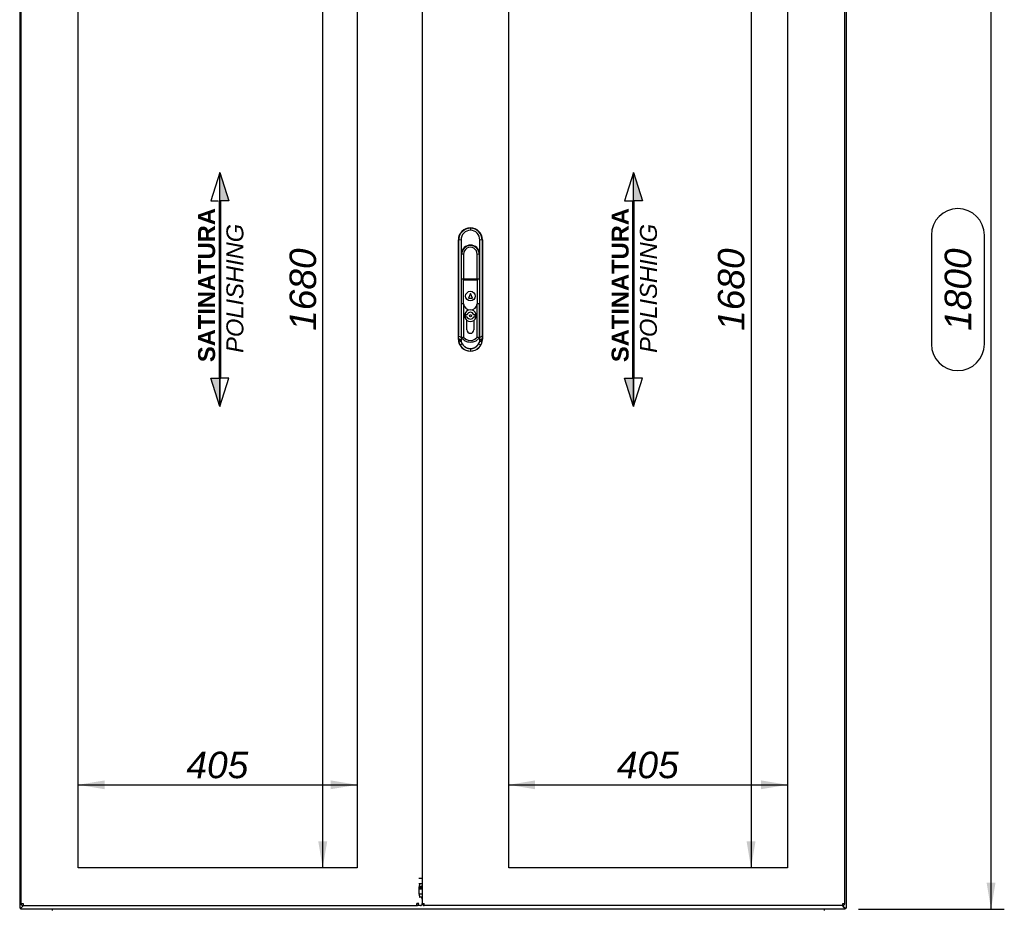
# Paper-space layout 'Layout1' of a CAD drawing. Extents: x 87 to 5769, y 148 to 4026.
# Tile 3 of 8: x 1592 to 3022, y 1442 to 2734. Entities that reach past the tile are written whole.
import ezdxf
from ezdxf.lldxf.tags import DXFTag

# ---------------------------------------------------------------- set-up
doc = ezdxf.new("R2010")
doc.units = 0
doc.header["$LTSCALE"] = 14
doc.layers.get('0').update_dxf_attribs({"linetype": 'CONTINUOUS'})
for name, color, linetype in [('_TRANSLATION', 7, 'CONTINUOUS'), ('AE00121_01', 7, 'CONTINUOUS'), ('AE00992_10', 7, 'CONTINUOUS'), ('AE00992_16', 7, 'CONTINUOUS'), ('C0000000_06_GOMM', 7, 'CONTINUOUS'), ('C0000001_23', 7, 'CONTINUOUS'), ('DV1__TRANSLATION', 7, 'CONTINUOUS'), ('F0000000_02', 7, 'CONTINUOUS'), ('F0000000_85', 7, 'CONTINUOUS'), ('F0000000_89', 7, 'CONTINUOUS'), ('F0000000_91', 7, 'CONTINUOUS'), ('F0000001_27', 7, 'CONTINUOUS')]:
    doc.layers.add(name, color=color, linetype=linetype)
doc.styles.add('SEACAD_ARIAL', font='arial.ttf')
doc.styles.add('SEACAD_ARIALI', font='ariali.ttf')
tags = doc.linetypes.add('CENTER2', pattern=[28.575, 19.05, -3.175, 3.175, -3.175]).pattern_tags.tags
tags[10:11] = [DXFTag(74, 4), DXFTag(75, 0), DXFTag(340, '0'), DXFTag(46, 0.0), DXFTag(50, 0.0), DXFTag(44, 0.0), DXFTag(45, 0.0)]
tags[8:9] = [DXFTag(74, 4), DXFTag(75, 0), DXFTag(340, '0'), DXFTag(46, 0.0), DXFTag(50, 0.0), DXFTag(44, 0.0), DXFTag(45, 0.0)]
tags[6:7] = [DXFTag(74, 4), DXFTag(75, 0), DXFTag(340, '0'), DXFTag(46, 0.0), DXFTag(50, 0.0), DXFTag(44, 0.0), DXFTag(45, 0.0)]
tags[4:5] = [DXFTag(74, 4), DXFTag(75, 0), DXFTag(340, '0'), DXFTag(46, 0.0), DXFTag(50, 0.0), DXFTag(44, 0.0), DXFTag(45, 0.0)]
doc.dimstyles.new('ISO', dxfattribs={"dimtxt": 16.5, "dimasz": 16.5, "dimexe": 8.25, "dimexo": 8.25, "dimgap": 4.125, "dimtad": 1, "dimdec": 1, "dimtxsty": 'SEACAD_ARIAL', "dimblk1": '_SE_FILLED', "dimblk2": '_SE_FILLED', "dimsah": 1, "dimcen": 8.25, "dimazin": 3, "dimtfac": 0.7, "dimtdec": 3, "dimtmove": 0, "dimatfit": 3})

# ---------------------------------------------------------------- blocks, each defined once
blk = doc.blocks.new('DMBLK144')
at = {"layer": '_TRANSLATION', "linetype": 'CONTINUOUS'}
for points in [[(2025.8, 3143.9), (2038.7, 3143.9), (2032.2, 3182.4)], [(2025.8, 1540.9), (2032.2, 1502.4), (2038.7, 1540.9)]]:
    blk.add_hatch(color=7, dxfattribs=at).paths.add_polyline_path(points)
at = {"layer": '_TRANSLATION', "color": 7, "linetype": 'CONTINUOUS'}
blk.add_line((2032.2, 1502.4), (2032.2, 3182.4), dxfattribs=at)
at = {"layer": '_TRANSLATION', "color": 7, "linetype": 'CONTINUOUS', "style": 'SEACAD_ARIALI'}
blk.add_text('1680', height=38.5, rotation=90, dxfattribs=at).set_placement((2022.6, 2282.5))
blk = doc.blocks.new('_SE_FILLED')
at = {"color": 0}
blk.add_line((0, 0), (-1, 0), dxfattribs=at)
blk.add_solid([(0, 0), (-1, -0.1665), (-1, 0.1665), (0, 0)], dxfattribs=at)
blk = doc.blocks.new('DMBLK145')
at = {"layer": '_TRANSLATION', "linetype": 'CONTINUOUS'}
for points in [[(1715.7, 1629.6), (1677.2, 1623.2), (1715.7, 1616.8)], [(2043.7, 1629.6), (2043.7, 1616.8), (2082.2, 1623.2)]]:
    blk.add_hatch(color=7, dxfattribs=at).paths.add_polyline_path(points)
at = {"layer": '_TRANSLATION', "color": 7, "linetype": 'CONTINUOUS'}
blk.add_line((1677.2, 1623.2), (2082.2, 1623.2), dxfattribs=at)
at = {"layer": '_TRANSLATION', "color": 7, "linetype": 'CONTINUOUS', "style": 'SEACAD_ARIALI'}
blk.add_text('405', height=38.5, dxfattribs=at).set_placement((1834.4, 1632.8))
blk = doc.blocks.new('DMBLK152')
at = {"layer": '_TRANSLATION', "linetype": 'CONTINUOUS'}
for points in [[(1630.7, 1302.5), (1630.7, 1315.3), (1592.2, 1308.9)], [(2753.7, 1302.5), (2792.2, 1308.9), (2753.7, 1315.3)]]:
    blk.add_hatch(color=7, dxfattribs=at).paths.add_polyline_path(points)
at = {"layer": '_TRANSLATION', "color": 7, "linetype": 'CONTINUOUS'}
for p, q in [((1592.2, 1424.7), (1592.2, 1289.7)), ((2792.2, 1424.7), (2792.2, 1289.7)), ((2271.4, 1395.5), (2113.1, 1395.5)), ((2113.1, 1318.5), (2271.4, 1318.5)), ((1592.2, 1308.9), (2792.2, 1308.9))]:
    blk.add_line(p, q, dxfattribs=at)
for centre, start, end in [((2113.1, 1357), 90, 270), ((2271.4, 1357), 270, 90)]:
    blk.add_arc(centre, 38.5, start, end, dxfattribs=at)
at = {"layer": '_TRANSLATION', "color": 7, "linetype": 'CONTINUOUS', "style": 'SEACAD_ARIALI'}
blk.add_text('1200', height=38.5, dxfattribs=at).set_placement((2132.3, 1337.8))
blk = doc.blocks.new('DMBLK153')
at = {"layer": '_TRANSLATION', "linetype": 'CONTINUOUS'}
for points in [[(3009.1, 3203.9), (3002.7, 3242.4), (2996.2, 3203.9)], [(3009.1, 1480.9), (2996.2, 1480.9), (3002.7, 1442.4)]]:
    blk.add_hatch(color=7, dxfattribs=at).paths.add_polyline_path(points)
at = {"layer": '_TRANSLATION', "color": 7, "linetype": 'CONTINUOUS'}
for p, q in [((2101.5, 3242.4), (3021.9, 3242.4)), ((3002.7, 1442.4), (3002.7, 3242.4)), ((2916, 2421.5), (2916, 2263.3)), ((2993, 2263.3), (2993, 2421.5)), ((2810, 1442.4), (3021.9, 1442.4))]:
    blk.add_line(p, q, dxfattribs=at)
for centre, start, end in [((2954.5, 2421.5), 0, 180), ((2954.5, 2263.3), 180, 0)]:
    blk.add_arc(centre, 38.5, start, end, dxfattribs=at)
at = {"layer": '_TRANSLATION', "color": 7, "linetype": 'CONTINUOUS', "style": 'SEACAD_ARIALI'}
blk.add_text('1800', height=38.5, rotation=90, dxfattribs=at).set_placement((2973.8, 2282.5))
blk = doc.blocks.new('BLOCCO2')
at = {"linetype": 'CONTINUOUS'}
for points in [[(-1.5, 208.2), (-1.5, 156.7), (14.8, 156.7)], [(0, 156.7), (-3.1, 156.7), (-3.1, -165.3), (0, -165.3)], [(-1.5, -216.9), (-1.5, -165.3), (-17.9, -165.3)]]:
    blk.add_hatch(color=7, dxfattribs=at).paths.add_polyline_path(points)
at = {"color": 7, "linetype": 'CONTINUOUS'}
for p, q in [((-1.5, 208.2), (-17.9, 156.7)), ((-17.9, 156.7), (-4.5, 156.7)), ((14.8, -165.3), (-1.5, -165.4)), ((-1.5, -216.9), (14.8, -165.3))]:
    blk.add_line(p, q, dxfattribs=at)
for points in [[(-1.5, 208.2), (14.8, 156.7), (-1.5, 156.7), (-1.5, 208.2)], [(0, 156.7), (-3.1, 156.7), (-3.1, -165.3), (0, -165.3), (0, 156.7)], [(-1.5, -216.9), (-17.9, -165.3), (-1.5, -165.3), (-1.5, -216.9)]]:
    blk.add_lwpolyline(points, dxfattribs=at)
at = {"layer": '_TRANSLATION', "color": 7, "linetype": 'CENTER2'}
blk.add_line((-1.5, -216.9), (-1.5, 208.2), dxfattribs=at)
at = {"layer": '_TRANSLATION', "insert": (0.1, -2.2), "char_height": 30.8, "width": 299.058, "attachment_point": 5, "rotation": 90}
blk.add_mtext('{\\fArial|b0||i0||c0|p34;\\C7;\\H30.8;\\W1.; }{\\fArial|b1||i0||c0|p34;\\C7;\\H30.8;\\W1.;SATINATURA \\P}{\\fArial|b0||i1||c0|p34;\\C7;\\H30.8;\\W1.;POLISHING}', dxfattribs=at)
blk = doc.blocks.new('DMBLK159')
at = {"layer": '_TRANSLATION', "linetype": 'CONTINUOUS'}
for points in [[(2647.8, 3143.9), (2660.6, 3143.9), (2654.2, 3182.4)], [(2647.8, 1540.9), (2654.2, 1502.4), (2660.6, 1540.9)]]:
    blk.add_hatch(color=7, dxfattribs=at).paths.add_polyline_path(points)
at = {"layer": '_TRANSLATION', "color": 7, "linetype": 'CONTINUOUS'}
blk.add_line((2654.2, 3182.4), (2654.2, 1502.4), dxfattribs=at)
at = {"layer": '_TRANSLATION', "color": 7, "linetype": 'CONTINUOUS', "style": 'SEACAD_ARIALI'}
blk.add_text('1680', height=38.5, rotation=90, dxfattribs=at).set_placement((2644.5, 2282.5))
blk = doc.blocks.new('DMBLK160')
at = {"layer": '_TRANSLATION', "linetype": 'CONTINUOUS'}
for points in [[(2340.7, 1629.6), (2302.2, 1623.2), (2340.7, 1616.8)], [(2668.7, 1629.6), (2668.7, 1616.8), (2707.2, 1623.2)]]:
    blk.add_hatch(color=7, dxfattribs=at).paths.add_polyline_path(points)
at = {"layer": '_TRANSLATION', "color": 7, "linetype": 'CONTINUOUS'}
blk.add_line((2302.2, 1623.2), (2707.2, 1623.2), dxfattribs=at)
at = {"layer": '_TRANSLATION', "color": 7, "linetype": 'CONTINUOUS', "style": 'SEACAD_ARIALI'}
blk.add_text('405', height=38.5, dxfattribs=at).set_placement((2459.4, 1632.8))

psp = doc.layouts.get("Layout1")

# ---------------------------------------------------------------- linework, layer by layer
at = {"layer": 'AE00121_01', "color": 7, "linetype": 'CONTINUOUS'}
for p, q in [((2176.72, 1476.81), (2175.73, 1476.07)), ((2176.72, 1476.07), (2175.73, 1476.07)), ((2175.73, 1476.07), (2175.73, 1475.42))]:
    psp.add_line(p, q, dxfattribs=at)
at = {"layer": 'AE00992_10', "color": 7, "linetype": 'CONTINUOUS'}
for p, q in [((2246.69, 2431.91), (2246.72, 2431.91)), ((2246.71, 2431.9), (2246.71, 2431.55)), ((2246.72, 2431.55), (2246.71, 2428.65)), ((2229.21, 2270.4), (2229.21, 2414.42)), ((2233.21, 2414.47), (2229.64, 2413.98)), ((2233.21, 2414.47), (2233.28, 2394.94)), ((2260.13, 2394.74), (2260.2, 2414.47)), ((2263.77, 2413.98), (2260.2, 2414.47)), ((2264.21, 2414.42), (2264.21, 2270.4)), ((2233.28, 2394.94), (2233.19, 2393.4)), ((2233.19, 2393.4), (2233.19, 2376.91)), ((2236.84, 2393.75), (2233.84, 2393.4)), ((2233.84, 2376.91), (2233.84, 2393.4)), ((2236.84, 2393.75), (2236.84, 2376.91)), ((2256.54, 2376.91), (2256.54, 2393.75)), ((2259.54, 2393.4), (2256.54, 2393.75)), ((2259.54, 2393.4), (2259.54, 2376.91)), ((2260.19, 2393.4), (2260.13, 2394.74)), ((2260.19, 2376.91), (2260.19, 2393.4)), ((2229.73, 2284.57), (2229.73, 2376.91)), ((2233.19, 2376.91), (2233.19, 2284.57)), ((2233.84, 2357.92), (2233.84, 2376.91)), ((2236.84, 2376.91), (2236.84, 2357.92)), ((2256.54, 2357.92), (2256.54, 2376.91)), ((2259.54, 2376.91), (2259.54, 2357.92)), ((2260.19, 2284.57), (2260.19, 2376.91)), ((2263.68, 2376.91), (2263.68, 2284.57)), ((2233.69, 2357.92), (2236.19, 2357.92)), ((2233.69, 2321.92), (2233.69, 2357.92)), ((2236.19, 2357.92), (2236.19, 2355.92)), ((2236.19, 2357.92), (2242.81, 2357.92)), ((2236.19, 2355.92), (2236.19, 2321.92)), ((2242.81, 2355.92), (2236.19, 2355.92)), ((2242.81, 2357.92), (2250.58, 2357.92)), ((2250.58, 2355.92), (2242.81, 2355.92)), ((2250.58, 2357.92), (2257.19, 2357.92)), ((2257.19, 2355.92), (2250.58, 2355.92)), ((2257.19, 2357.92), (2259.69, 2357.92)), ((2257.19, 2357.92), (2257.19, 2355.92)), ((2257.19, 2321.92), (2257.19, 2355.92)), ((2259.69, 2357.92), (2259.69, 2321.92)), ((2246.69, 2336.92), (2243.69, 2329.92)), ((2249.69, 2329.92), (2246.69, 2336.92)), ((2236.19, 2321.92), (2233.69, 2321.92)), ((2233.84, 2284.53), (2233.84, 2321.92)), ((2236.74, 2321.92), (2236.19, 2321.92)), ((2236.84, 2321.19), (2236.84, 2284.53)), ((2243.69, 2329.92), (2249.69, 2329.92)), ((2256.54, 2284.53), (2256.54, 2321.19)), ((2257.19, 2321.92), (2256.64, 2321.92)), ((2259.69, 2321.92), (2257.19, 2321.92)), ((2259.54, 2321.92), (2259.54, 2284.53)), ((2241.69, 2284.53), (2241.69, 2297.54)), ((2251.69, 2297.54), (2251.69, 2284.53)), ((2229.51, 2270.7), (2229.62, 2274.73)), ((2233.19, 2272.59), (2229.62, 2274.73)), ((2233.19, 2284.57), (2233.19, 2272.92)), ((2233.84, 2272.26), (2233.84, 2284.53)), ((2236.84, 2284.53), (2236.84, 2273.13)), ((2241.69, 2283.92), (2241.69, 2284.53)), ((2251.69, 2284.53), (2251.69, 2283.92)), ((2256.54, 2273.13), (2256.54, 2284.53)), ((2259.54, 2284.53), (2259.54, 2272.26)), ((2260.19, 2274.06), (2260.19, 2284.57)), ((2260.19, 2274.06), (2260.19, 2273.97)), ((2260.19, 2273.97), (2260.19, 2272.92)), ((2260.22, 2272.59), (2260.19, 2273.97)), ((2263.79, 2274.73), (2260.22, 2272.59)), ((2263.79, 2274.73), (2263.9, 2270.7)), ((2229.63, 2268.2), (2229.51, 2270.7)), ((2233.08, 2268.56), (2229.51, 2270.7)), ((2233.17, 2266.56), (2229.63, 2268.2)), ((2234.88, 2263.56), (2231.79, 2261.76)), ((2233.19, 2272.59), (2233.08, 2268.56)), ((2233.08, 2268.56), (2233.17, 2266.56)), ((2233.84, 2272.92), (2233.19, 2272.92)), ((2233.2, 2272.92), (2233.19, 2272.59)), ((2236.84, 2273.13), (2233.84, 2272.26)), ((2233.84, 2271.7), (2233.84, 2272.26)), ((2238.59, 2268.06), (2233.84, 2271.7)), ((2236.84, 2273.13), (2240.1, 2270.39)), ((2253.29, 2270.39), (2256.54, 2273.13)), ((2259.54, 2271.7), (2254.8, 2268.06)), ((2259.54, 2272.26), (2256.54, 2273.13)), ((2261.62, 2261.76), (2258.53, 2263.56)), ((2260.19, 2272.92), (2259.54, 2272.92)), ((2259.54, 2272.26), (2259.54, 2271.7)), ((2260.33, 2268.56), (2260.22, 2272.59)), ((2260.24, 2266.56), (2260.33, 2268.56)), ((2263.78, 2268.2), (2260.24, 2266.56)), ((2263.9, 2270.7), (2260.33, 2268.56)), ((2263.9, 2270.7), (2263.78, 2268.2)), ((2246.72, 2252.91), (2246.69, 2252.91)), ((2246.71, 2252.92), (2246.71, 2253.1)), ((2246.78, 2253.1), (2246.71, 2253.1)), ((2246.72, 2256.68), (2246.78, 2253.1))]:
    psp.add_line(p, q, dxfattribs=at)
psp.add_circle((2246.69, 2332.92), 7, dxfattribs=at)
for centre, radius, start, end in [((2247.08, 2414.11), 17.44, 91.24138, 180.423), ((2246.33, 2414.11), 17.44, 359.56986, 88.76566), ((2247.18, 2414.7), 13.97, 91.91591, 180.90828), ((2246.23, 2414.69), 13.97, 359.11414, 88.01385), ((-5414.85, 2377), 7644.58, 359.999293, 0.277166), ((2246.69, 2393.4), 13.5, 5.71938, 173.43686), ((2246.69, 2393.4), 12.85, 0, 180), ((2246.69, 2393.95), 9.85, 358.81867, 181.18133), ((9908.25, 2377), 7644.57, 179.722833, 180.000707), ((2246.69, 2322.92), 10, 185.73917, 354.26083), ((2246.69, 2304.42), 8.5, 90, 233.96812), ((2246.69, 2304.42), 8.5, 306.03188, 90), ((1838.77, 2284.2), 390.96, 358.61302, 0.05544), ((2246.69, 2283.92), 5, 180, 0), ((2654.65, 2284.2), 390.97, 179.94456, 181.38698), ((2246.14, 2270.16), 16.62, 186.76304, 210.3525), ((2246.89, 2270.59), 17.49, 210.34189, 269.39288), ((2238.82, 2267.79), 5.78, 192.33668, 227.02309), ((2246.69, 2285.26), 19.01, 244.75765, 295.24235), ((2246.69, 2280.14), 11.77, 235.92812, 304.07188), ((2246.69, 2285.26), 19.01, 259.64491, 280.35509), ((2246.52, 2270.59), 17.49, 270.85537, 329.65902), ((2254.59, 2267.79), 5.78, 312.96651, 347.67612), ((2247.27, 2270.16), 16.62, 329.64901, 353.23559)]:
    psp.add_arc(centre, radius, start, end, dxfattribs=at)
for centre, major_axis in [((2246.72, 2414.4), (12.39, -12.39)), ((2246.69, 2414.4), (-12.39, -12.39)), ((2246.72, 2270.42), (12.39, 12.39)), ((2246.69, 2270.42), (-12.39, 12.39))]:
    psp.add_ellipse(centre, major_axis=major_axis, ratio=0.9987828, start_param=2.3568035, end_param=3.9263818, dxfattribs=at)
for points in [[(2234.88, 2263.56), (2235.78, 2262.02), (2237.06, 2260.74), (2238.34, 2259.46), (2239.89, 2258.56), (2241.44, 2257.66), (2243.18, 2257.18), (2244.93, 2256.69), (2246.72, 2256.68)], [(2246.72, 2256.68), (2248.5, 2256.7), (2250.25, 2257.18), (2251.98, 2257.67), (2253.53, 2258.57), (2255.08, 2259.47), (2256.35, 2260.74), (2257.63, 2262.02), (2258.53, 2263.56)]]:
    psp.add_open_spline(points, degree=2, knots=[0, 0, 0, 0.25, 0.25, 0.5, 0.5, 0.75, 0.75, 1, 1, 1], dxfattribs=at)
at = {"layer": 'AE00992_16', "color": 7, "linetype": 'CONTINUOUS'}
for p, q in [((2241.92, 2305.92), (2239.69, 2305.92)), ((2239.69, 2305.92), (2239.69, 2302.92)), ((2239.69, 2302.92), (2241.92, 2302.92)), ((2253.69, 2305.92), (2251.46, 2305.92)), ((2251.46, 2302.92), (2253.69, 2302.92)), ((2253.69, 2302.92), (2253.69, 2305.92))]:
    psp.add_line(p, q, dxfattribs=at)
psp.add_circle((2246.69, 2304.42), 1.5, dxfattribs=at)
for radius, start, end in [(5, 17.4576, 162.5424), (5, 197.4576, 342.5424), (8.5, 233.96812, 306.03188)]:
    psp.add_arc((2246.69, 2304.42), radius, start, end, dxfattribs=at)
at = {"layer": 'C0000000_06_GOMM', "color": 7, "linetype": 'CONTINUOUS'}
for p, q in [((2171.7, 1487.61), (2176.72, 1487.61)), ((2171.7, 1479.91), (2176.72, 1479.91)), ((2171.88, 1473.91), (2176.72, 1473.91)), ((2171.77, 1472.11), (2176.72, 1472.11))]:
    psp.add_line(p, q, dxfattribs=at)
at = {"layer": 'C0000001_23', "color": 7, "linetype": 'CONTINUOUS'}
for p, q in [((2176.72, 1473.92), (2171.88, 1473.92)), ((2176.72, 1475.42), (2172.02, 1475.42))]:
    psp.add_line(p, q, dxfattribs=at)
at = {"layer": 'DV1__TRANSLATION', "color": 7, "linetype": 'CENTER2'}
for p, q in [((1677.23, 1502.41), (1677.23, 3182.41)), ((2082.23, 3182.41), (2082.23, 1502.41)), ((2302.23, 1502.41), (2302.23, 3182.41)), ((2707.23, 3182.41), (2707.23, 1502.41)), ((2082.23, 1502.41), (1677.23, 1502.41)), ((2707.23, 1502.41), (2302.23, 1502.41))]:
    psp.add_line(p, q, dxfattribs=at)
at = {"layer": 'F0000000_02', "color": 7, "linetype": 'CONTINUOUS'}
for p, q in [((1639.23, 1442.41), (1639.23, 1440.66)), ((2760.23, 1442.41), (2760.23, 1440.66))]:
    psp.add_line(p, q, dxfattribs=at)
at = {"layer": 'F0000000_85', "color": 7, "linetype": 'CONTINUOUS'}
for p, q in [((1592.23, 3240.91), (1592.23, 1443.91)), ((2792.23, 3240.91), (2792.23, 1443.91)), ((1593.73, 1443.91), (1595.03, 1445.21)), ((1595.03, 1445.21), (1597.73, 1447.91)), ((2789.43, 1445.21), (2786.73, 1447.91)), ((2790.73, 1443.91), (2789.43, 1445.21)), ((1593.73, 1443.91), (1592.23, 1443.91)), ((2790.73, 1443.91), (2792.23, 1443.91))]:
    psp.add_line(p, q, dxfattribs=at)
at = {"layer": 'F0000000_89', "color": 7, "linetype": 'CONTINUOUS'}
for p, q in [((1594.23, 1450.71), (1594.23, 3234.11)), ((2175.73, 1459.91), (2173.28, 1459.91)), ((1594.23, 1450.71), (1597.03, 1450.71)), ((1597.05, 1447.91), (1597.03, 1447.91)), ((1597.05, 1447.91), (2168.96, 1447.91)), ((2168.99, 1447.91), (2168.96, 1447.91)), ((2171.72, 1450.71), (2168.98, 1450.71)), ((2174.02, 1447.91), (2168.99, 1447.91))]:
    psp.add_line(p, q, dxfattribs=at)
for centre, radius, start, end in [((1597.03, 1450.71), 2.8, 180, 270), ((1751.14, 1450.41), 154.11, 179.88874, 180.92976), ((1994.99, 1450.55), 174, 359.12972, 0.05178), ((2168.95, 1450.67), 2.76, 270.71, 0.75514)]:
    psp.add_arc(centre, radius, start, end, dxfattribs=at)
for centre, major_axis, ratio, start_param, end_param in [((2174.29, 1469.91), (0, -11.84), 0.2164396, 3.8927536, 5.5320243), ((2173.28, 1474.91), (0, -5), 0.2164396, 3.1415927, 3.8927536), ((2173.28, 1464.91), (0, -5), 0.2164396, 5.5320243, 6.2831853), ((2175.73, 1454.91), (0, -5), 0.2164396, 1.9958365, 3.1415927), ((2174.02, 1450.71), (0, -2.8), 0.9985741, 0, 1.5707963)]:
    psp.add_ellipse(centre, major_axis=major_axis, ratio=ratio, start_param=start_param, end_param=end_param, dxfattribs=at)
at = {"layer": 'F0000000_91', "color": 7, "linetype": 'CONTINUOUS'}
for p, q in [((2176.72, 3234.11), (2176.72, 1450.71)), ((2790.23, 1450.71), (2790.23, 3234.11)), ((2176.72, 1450.71), (2179.52, 1450.71)), ((2787.41, 1447.91), (2179.52, 1447.91)), ((2787.43, 1447.91), (2787.41, 1447.91)), ((2787.41, 1447.91), (2787.43, 1447.91)), ((2787.43, 1450.71), (2790.23, 1450.71))]:
    psp.add_line(p, q, dxfattribs=at)
for centre, radius, start, end in [((2179.7, 1450.84), 2.93, 182.45591, 266.57348), ((2613.43, 1450.55), 174, 359.12972, 0.05178), ((2787.43, 1450.71), 2.8, 270, 0)]:
    psp.add_arc(centre, radius, start, end, dxfattribs=at)
psp.add_open_spline([(2179.52, 1447.91), (2179.52, 1447.91), (2179.52, 1447.91), (2179.52, 1447.91), (2179.52, 1447.92), (2179.52, 1447.92), (2179.52, 1447.94), (2179.52, 1447.97), (2179.52, 1448.02), (2179.52, 1448.12), (2179.52, 1448.23), (2179.52, 1448.38), (2179.52, 1448.54), (2179.52, 1448.72), (2179.52, 1448.93), (2179.52, 1449.15), (2179.52, 1449.39), (2179.52, 1449.63), (2179.52, 1449.89), (2179.52, 1450.12), (2179.52, 1450.3), (2179.52, 1450.43), (2179.52, 1450.55), (2179.52, 1450.64), (2179.52, 1450.68), (2179.52, 1450.71)], degree=3, knots=[0, 0, 0, 0, 0.0156322, 0.0312635, 0.046894, 0.0625241, 0.0937812, 0.1250377, 0.1875299, 0.2500218, 0.3125159, 0.3750116, 0.4375072, 0.5000009, 0.5624952, 0.6249908, 0.6874864, 0.7499803, 0.8124725, 0.8749647, 0.9062211, 0.9374782, 0.9687365, 0.9843678, 1, 1, 1, 1], dxfattribs=at)
at = {"layer": 'F0000001_27', "color": 7, "linetype": 'CONTINUOUS'}
for p, q in [((2176.72, 1464.41), (2172.02, 1464.41)), ((1595.03, 1445.21), (1593.73, 1443.91)), ((1597.73, 1447.91), (1595.03, 1445.21)), ((2786.73, 1447.91), (2789.43, 1445.21)), ((2789.43, 1445.21), (2790.73, 1443.91)), ((1593.73, 1442.41), (1593.73, 1443.91)), ((2790.73, 1442.41), (1593.73, 1442.41)), ((2790.73, 1442.41), (2790.73, 1443.91))]:
    psp.add_line(p, q, dxfattribs=at)

# ---------------------------------------------------------------- block references
at = {"layer": '_TRANSLATION', "color": 7, "xscale": 0.8, "yscale": 0.8, "zscale": 0.8}
for p in [(1884.24, 2345.89), (2484.69, 2345.89)]:
    psp.add_blockref('BLOCCO2', p, dxfattribs=at)

# ---------------------------------------------------------------- dimensions: what is measured, and where the dimension line sits
at = {"layer": '_TRANSLATION', "color": 7, "linetype": 'CONTINUOUS'}
for base, p1, p2, angle, picture, middle, dimtype in [((3002.65, 3242.41), (2790.73, 1442.41), (2082.23, 3242.41), 90, 'DMBLK153', (3002.65, 2342.41), 160), ((2032.23, 1502.41), (2082.23, 1502.41), (2082.23, 3182.41), 90, 'DMBLK144', (2032.23, 2342.41), 161), ((2654.17, 3182.41), (2707.23, 3182.41), (2707.23, 1502.41), 270, 'DMBLK159', (2654.17, 2342.41), 161), ((1677.23, 1623.2), (1677.23, 1502.41), (2082.23, 1502.41), 0, 'DMBLK145', (1879.73, 1623.2), 161), ((2302.23, 1623.2), (2302.23, 1502.41), (2707.23, 1502.41), 360, 'DMBLK160', (2504.73, 1623.2), 161), ((1592.23, 1308.91), (1592.23, 1443.91), (2792.23, 1443.91), 0, 'DMBLK152', (2192.23, 1308.91), 161)]:
    dim = psp.add_linear_dim(base=base, p1=p1, p2=p2, angle=angle, text='\\A1;<>', dimstyle='ISO', override={"dimtxt": 38.5, "dimasz": 38.5, "dimexe": 19.25, "dimexo": 19.25, "dimgap": 9.625, "dimcen": 19.25}, dxfattribs=at)
    dim.commit()
    dim.dimension.update_dxf_attribs({"geometry": picture, "text_midpoint": middle, "dimtype": dimtype})

doc.saveas('drawing.dxf')
